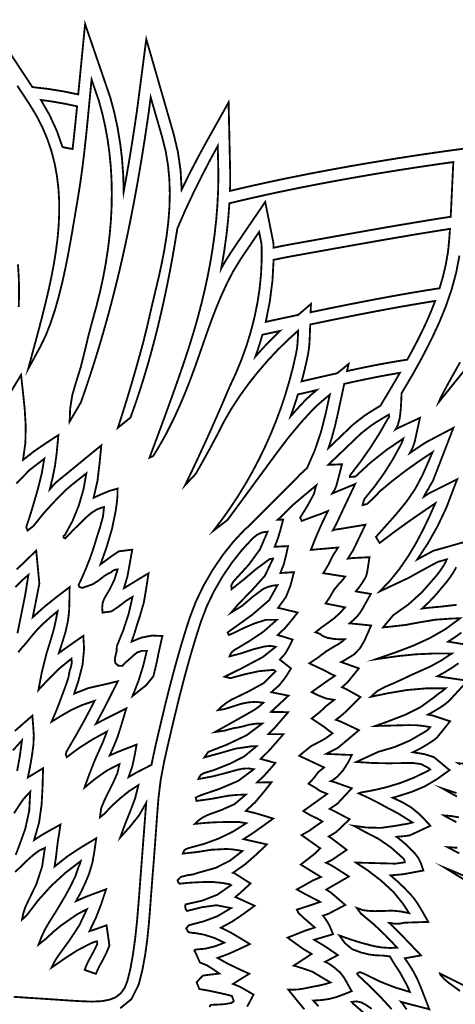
# Model space of a CAD drawing. Extents: x 17 to 31.1, y 10.7 to 23.7.
# Tile 5 of 6: x 23 to 26.3, y 16.2 to 23.7. Entities that reach past the tile are written whole.
import ezdxf

# ---------------------------------------------------------------- set-up
doc = ezdxf.new("R2010")
doc.units = 0
doc.header["$LTSCALE"] = 0.1
doc.layers.add('FOREGROUND', color=7, linetype='CONTINUOUS')

msp = doc.modelspace()

# ---------------------------------------------------------------- linework, layer by layer
at = {"layer": 'FOREGROUND', "linetype": 'CONTINUOUS', "const_width": 0.014051}
for points in [[(22.920855, 23.474492), (23.138563, 23.144861), (23.254781, 23.131511), (23.370445, 23.113069), (23.485553, 23.089534), (23.537676, 23.622741), (23.728115, 23.067309), (23.728675, 23.065399), (23.759021, 22.952001), (23.783991, 22.836436), (23.803585, 22.718705), (23.817803, 22.598806), (23.826645, 22.47674), (23.830111, 22.352507), (23.852076, 22.473494), (23.873218, 22.596105), (23.893536, 22.720342), (23.91303, 22.846202), (23.931702, 22.973687), (24.001381, 23.507904), (24.209108, 22.787983), (24.24097, 22.654099), (24.261059, 22.514098), (24.269373, 22.367979), (24.329603, 22.490565), (24.394489, 22.615376), (24.464034, 22.742416), (24.625093, 23.029586), (24.637587, 22.474961), (24.637587, 22.473948), (24.637368, 22.435601), (24.636711, 22.397071), (24.635618, 22.358359), (24.731112, 22.380889), (24.828577, 22.403081), (24.928013, 22.424934), (25.029419, 22.44645), (25.132795, 22.467626), (25.238142, 22.488465), (25.345459, 22.508965), (25.454747, 22.529127), (25.566005, 22.54895), (25.679234, 22.568435), (25.794433, 22.587582), (25.911603, 22.60639), (26.030743, 22.62486), (26.176756, 22.646544), (26.316234, 22.666128), (26.449056, 22.683619)], [(23.023735, 23.155414), (23.114421, 23.018104), (23.168458, 22.929407), (23.214276, 22.83985), (23.25231, 22.749455), (23.282998, 22.658239), (23.306777, 22.566223), (23.324085, 22.473427), (23.335358, 22.379869), (23.341033, 22.28557), (23.341547, 22.190549), (23.337338, 22.094826), (23.328842, 21.99842), (23.316496, 21.90135), (23.300738, 21.803637), (23.282004, 21.7053), (23.260732, 21.606359), (23.237359, 21.506832), (23.212321, 21.40674), (23.186055, 21.306103), (23.159, 21.204939), (23.159, 21.204939), (23.106407, 21.009594), (23.196565, 21.174886), (23.237909, 21.259707), (23.275164, 21.353431), (23.308656, 21.454178), (23.338711, 21.560072), (23.365656, 21.669233), (23.389814, 21.779783), (23.411514, 21.889844), (23.431081, 21.997538), (23.44884, 22.100987), (23.465117, 22.198313), (23.480239, 22.287636), (23.499488, 22.407227), (23.516238, 22.526924), (23.530895, 22.64591), (23.543862, 22.763368), (23.555545, 22.878482), (23.566348, 22.990433), (23.576677, 23.098404), (23.586935, 23.201578), (23.642333, 23.040005), (23.668307, 22.944027), (23.690213, 22.846676), (23.708093, 22.748012), (23.721987, 22.648095), (23.731935, 22.546985), (23.737978, 22.444742), (23.740157, 22.341425), (23.738513, 22.237095), (23.733085, 22.131812), (23.723914, 22.025635), (23.711041, 21.918625), (23.694507, 21.810841), (23.674352, 21.702344), (23.650617, 21.593194), (23.623341, 21.48345), (23.592567, 21.373172), (23.561852, 21.257112), (23.534298, 21.140352), (23.505056, 21.024166), (23.46928, 20.909826), (23.440827, 20.812241), (23.424621, 20.712234), (23.420626, 20.610597), (23.505957, 20.756525), (23.540306, 20.855291), (23.573368, 20.954017), (23.605179, 21.052731), (23.635777, 21.151459), (23.665197, 21.250229), (23.693477, 21.349067), (23.720653, 21.447999), (23.746763, 21.547053), (23.771843, 21.646255), (23.795929, 21.745632), (23.819059, 21.845211), (23.84127, 21.945018), (23.862597, 22.04508), (23.883078, 22.145423), (23.90275, 22.246076), (23.921649, 22.347063), (23.939812, 22.448413), (23.957277, 22.550151), (23.974079, 22.652304), (23.990255, 22.7549), (24.005842, 22.857965), (24.020878, 22.961525), (24.034727, 23.067702), (24.122638, 22.763032), (24.148537, 22.657814), (24.166205, 22.551927), (24.176336, 22.445533), (24.179624, 22.338797), (24.176765, 22.231882), (24.168452, 22.124951), (24.155382, 22.018168), (24.138248, 21.911697), (24.117746, 21.805702), (24.094569, 21.700345), (24.069414, 21.595791), (24.039006, 21.466846), (24.009527, 21.337679), (23.977584, 21.209115), (23.948073, 21.100845), (23.917638, 20.992848), (23.886255, 20.885137), (23.853901, 20.777725), (23.820552, 20.670628), (23.786184, 20.56386), (23.881514, 20.64097), (23.915942, 20.737176), (23.948822, 20.834789), (23.980183, 20.933634), (24.010055, 21.033535), (24.038466, 21.134317), (24.065445, 21.235805), (24.091022, 21.337824), (24.115226, 21.440198), (24.138085, 21.542752), (24.159629, 21.645311), (24.179887, 21.747701), (24.198887, 21.849744), (24.21666, 21.951267), (24.233233, 22.052094), (24.235312, 22.066319), (24.239269, 22.078742), (24.252128, 22.109634), (24.301716, 22.222508), (24.359344, 22.344992), (24.421217, 22.469914), (24.483544, 22.590104), (24.542531, 22.698391), (24.546261, 22.567511), (24.547559, 22.460151), (24.545418, 22.353031), (24.539969, 22.24618), (24.531345, 22.139629), (24.519677, 22.033406), (24.505099, 21.927542), (24.487742, 21.822066), (24.467739, 21.717008), (24.445221, 21.612397), (24.420322, 21.508264), (24.393173, 21.404637), (24.363907, 21.301547), (24.332656, 21.199024), (24.299552, 21.097096), (24.26322, 20.990202), (24.22519, 20.881351), (24.18593, 20.771397), (24.145909, 20.661194), (24.105595, 20.551598), (24.065455, 20.44346), (24.025957, 20.337637), (24.054253, 20.349553), (24.087502, 20.404655), (24.124839, 20.468916), (24.155958, 20.525415), (24.209259, 20.631945), (24.256493, 20.735103), (24.298649, 20.835241), (24.33672, 20.932709), (24.371697, 21.027858), (24.404573, 21.12104), (24.436338, 21.212605), (24.467984, 21.302906), (24.500502, 21.392292), (24.534886, 21.481115), (24.572125, 21.569726), (24.613211, 21.658477), (24.659137, 21.747718), (24.659137, 21.747718), (24.718645, 21.844721), (24.791988, 21.95309), (24.856447, 22.047478), (24.874913, 21.95515), (24.876232, 21.842749), (24.871248, 21.730575), (24.860179, 21.618861), (24.843242, 21.507843), (24.820652, 21.397755), (24.792626, 21.288833), (24.759382, 21.181311), (24.721134, 21.075424), (24.678101, 20.971406), (24.630499, 20.869492), (24.584983, 20.76255), (24.538679, 20.655955), (24.491583, 20.549718), (24.443693, 20.443852), (24.395005, 20.338368), (24.345517, 20.233278), (24.295226, 20.128594), (24.376635, 20.21537), (24.434216, 20.317392), (24.490446, 20.41972), (24.545437, 20.522543), (24.593034, 20.616301), (24.647864, 20.710344), (24.708949, 20.803755), (24.775307, 20.895619), (24.845959, 20.985017), (24.919924, 21.071033), (24.996222, 21.15275), (25.073873, 21.229252), (25.151896, 21.299621), (25.149771, 21.24114), (25.147522, 21.202976), (25.143308, 21.164998), (25.136764, 21.127342), (25.113113, 21.022862), (25.086079, 20.9194), (25.055699, 20.817028), (25.022009, 20.715824), (24.985047, 20.61586), (24.944848, 20.517213), (24.90145, 20.419957), (24.854888, 20.324167), (24.8052, 20.229919), (24.752422, 20.137286), (24.696591, 20.046345), (24.637742, 19.957169), (24.575913, 19.869835), (24.511141, 19.784416), (24.511141, 19.784416), (24.616035, 19.864746), (24.692346, 19.968019), (24.768542, 20.071402), (24.844633, 20.174863), (24.920628, 20.278369), (24.996532, 20.381887), (25.082427, 20.494313), (25.173014, 20.60294), (25.268611, 20.707226), (25.304935, 20.740837), (25.354167, 20.783324), (25.391949, 20.814898), (25.361169, 20.672487), (25.325071, 20.530983), (25.278254, 20.392925), (25.220229, 20.259087), (25.192481, 20.234079), (25.167411, 20.210394), (25.150679, 20.192864), (24.767207, 19.809393), (24.760601, 19.804104), (24.754087, 19.79884), (24.74765, 19.793012), (24.660833, 19.700018), (24.579226, 19.597177), (24.502833, 19.484488), (24.434008, 19.365455), (24.376865, 19.246392), (24.331403, 19.127296), (24.300308, 19.031027), (24.269236, 18.92924), (24.238185, 18.821936), (24.207157, 18.709114), (24.176151, 18.590775), (24.145166, 18.466918), (24.114204, 18.337544), (24.095187, 18.257439), (24.074507, 18.168711), (24.056394, 18.086357), (24.040849, 18.010376), (23.982151, 17.980184), (23.923806, 17.94979), (23.86711, 17.917594), (23.895147, 17.996928), (23.91274, 18.078928), (23.928111, 18.163595), (23.859888, 18.137224), (23.791666, 18.110631), (23.724111, 18.081594), (23.754814, 18.150557), (23.77974, 18.211298), (23.803111, 18.281595), (23.818851, 18.333595), (23.83437, 18.385595), (23.850111, 18.437594), (23.772888, 18.399039), (23.695666, 18.360483), (23.61911, 18.320594), (23.676407, 18.427446), (23.731481, 18.535409), (23.78611, 18.643595), (23.673858, 18.616766), (23.562056, 18.591703), (23.455137, 18.549541), (23.486231, 18.643273), (23.518653, 18.769286), (23.530111, 18.889806), (23.52411, 18.987595), (23.462592, 18.944558), (23.400629, 18.901298), (23.33911, 18.857595), (23.364518, 18.936706), (23.389037, 19.015817), (23.407111, 19.097594), (23.412629, 19.139336), (23.416591, 19.179521), (23.41811, 19.222595), (23.419073, 19.267558), (23.419814, 19.312298), (23.42011, 19.356594), (23.324666, 19.283928), (23.230555, 19.209261), (23.14111, 19.128594), (23.191111, 19.383595), (23.167111, 19.633594), (23.118036, 19.58541), (23.068518, 19.537446), (23.01811, 19.490594)], [(26.374581, 21.868655), (26.349826, 21.739059), (26.314977, 21.610716), (26.27158, 21.484393), (26.221179, 21.360857), (26.165322, 21.240877), (26.091075, 21.095529), (26.019254, 20.966372), (25.936119, 20.826025), (25.932952, 20.756358), (25.929478, 20.69929), (25.921219, 20.631716), (25.905499, 20.578944), (25.900496, 20.569898), (25.895462, 20.56087), (25.890396, 20.55186), (25.893885, 20.554074), (25.897379, 20.556283), (25.900879, 20.558487), (26.075452, 20.639192), (26.035413, 20.457952), (26.027464, 20.432972), (26.018178, 20.409889), (26.007556, 20.388703), (26.004785, 20.383305), (26.002, 20.377918), (25.999202, 20.372542), (26.039774, 20.400346), (26.080892, 20.427728), (26.122556, 20.454689), (26.328785, 20.563192), (26.173906, 20.162401), (26.15079, 20.124247), (26.142598, 20.107873), (26.126912, 20.08198), (26.118958, 20.068394), (26.111689, 20.05502), (26.105103, 20.041858), (26.117488, 20.050062), (26.129854, 20.05821), (26.142199, 20.066304), (26.357285, 20.173692), (26.273972, 19.955054), (26.209291, 19.819237), (26.136167, 19.689555), (26.054601, 19.566008), (26.091327, 19.585994), (26.129589, 19.606633), (26.169388, 19.627925), (26.179325, 19.633221), (26.202172, 19.63883), (26.423785, 19.701858)], [(23.034786, 21.478816), (23.037515, 21.586498), (23.035641, 21.694065), (23.028965, 21.801228)], [(26.607244, 21.241349), (26.218095, 20.757996), (26.232051, 20.791867), (26.293813, 20.907706), (26.379646, 21.060312)], [(23.017074, 20.141696), (23.115777, 20.242881), (23.228259, 20.329622), (23.208481, 20.21414), (23.177369, 20.091103), (23.144258, 19.977622), (23.127629, 19.921919), (23.109888, 19.866659), (23.091259, 19.811622), (23.102258, 19.785622), (23.144258, 19.817918), (23.182258, 19.863992), (23.216259, 19.907622), (23.256073, 19.951992), (23.29611, 19.995252), (23.337259, 20.037622), (23.369851, 20.070437), (23.397333, 20.097474), (23.437259, 20.131622), (23.474, 20.160622), (23.510518, 20.189622), (23.547259, 20.218622), (23.525446, 20.097403), (23.490509, 19.976372), (23.443196, 19.859466), (23.384258, 19.750622), (23.373703, 19.743918), (23.375148, 19.731659), (23.387258, 19.725621), (23.441222, 19.782474), (23.497629, 19.83777), (23.554259, 19.892622), (23.589073, 19.921622), (23.63011, 19.946622), (23.672258, 19.961622), (23.675259, 19.962363), (23.678259, 19.962881), (23.681259, 19.963622), (23.673296, 19.891326), (23.650221, 19.807252), (23.628259, 19.739622), (23.61037, 19.680956), (23.591815, 19.622955), (23.571259, 19.565621), (23.545296, 19.500252), (23.517555, 19.435992), (23.488258, 19.372622), (23.494592, 19.357659), (23.517592, 19.350918), (23.539258, 19.358622), (23.595703, 19.378548), (23.637481, 19.405363), (23.683258, 19.440622), (23.699592, 19.451215), (23.716592, 19.460696), (23.734259, 19.468622), (23.748333, 19.481214), (23.765517, 19.488696), (23.784258, 19.490621), (23.760147, 19.413955), (23.726037, 19.343289), (23.685259, 19.274621), (23.67137, 19.239622), (23.666814, 19.200622), (23.670258, 19.163622), (23.736962, 19.172844), (23.789888, 19.208066), (23.845259, 19.250622), (23.862296, 19.261585), (23.879555, 19.272326), (23.897259, 19.282623), (23.868184, 19.155696), (23.827332, 19.030548), (23.778258, 18.909622), (23.776777, 18.8744), (23.76974, 18.843177), (23.762259, 18.810622), (23.767259, 18.780733), (23.788925, 18.761511), (23.819259, 18.759622), (23.844999, 18.786956), (23.874518, 18.811622), (23.902258, 18.837622), (23.931629, 18.8614), (23.967222, 18.873844), (24.005259, 18.873622), (23.977258, 18.7574), (23.941258, 18.643178), (23.897259, 18.531622), (24.000592, 18.613733), (24.055258, 18.681177), (24.083258, 18.798622), (24.094522, 18.858113), (24.110011, 18.926597), (24.123275, 18.986089), (24.045307, 18.989746), (23.965559, 18.974632), (23.890259, 18.943623), (23.912629, 19.009363), (23.932555, 19.075548), (23.954259, 19.140622), (23.983764, 19.244435), (24.002179, 19.354183), (24.018351, 19.46133), (23.956105, 19.424553), (23.893838, 19.386064), (23.832259, 19.348622), (23.858946, 19.439358), (23.878224, 19.546248), (23.894912, 19.640316), (23.79341, 19.627803), (23.733762, 19.587802), (23.654259, 19.528622), (23.70074, 19.659363), (23.741444, 19.797215), (23.769259, 19.932622), (23.777033, 19.986627), (23.783376, 20.049208), (23.783818, 20.103213), (23.724302, 20.086504), (23.659774, 20.059664), (23.602258, 20.033622), (23.631771, 20.16336), (23.647532, 20.297255), (23.660377, 20.430327), (23.546606, 20.337626), (23.433031, 20.244323), (23.31926, 20.151623), (23.302333, 20.135178), (23.286518, 20.116067), (23.270258, 20.097622), (23.291963, 20.188178), (23.309888, 20.278733), (23.322258, 20.370622), (23.326518, 20.416622), (23.330999, 20.462622), (23.335258, 20.508622), (23.243777, 20.448992), (23.153406, 20.387585), (23.067258, 20.320621), (23.085091, 20.449326), (23.087755, 20.577694), (23.080003, 20.70611), (23.066587, 20.834958), (23.052259, 20.964621), (22.970185, 20.828511)], [(25.860849, 16.159371), (25.781855, 16.245268), (25.699916, 16.328207), (25.615256, 16.407926), (25.609029, 16.414005), (25.603407, 16.420871), (25.598765, 16.428297), (25.609139, 16.436642), (25.622306, 16.43881), (25.635333, 16.434399), (25.656949, 16.425341), (25.767005, 16.370796), (25.881198, 16.325406), (25.999116, 16.28955), (25.98634, 16.320144), (25.971794, 16.350144), (25.955516, 16.379399), (25.941531, 16.404824), (25.92787, 16.430434), (25.912532, 16.455034), (25.889683, 16.488569), (25.867837, 16.523547), (25.847929, 16.558761), (25.796173, 16.565159), (25.741898, 16.567012), (25.690068, 16.573448), (25.628691, 16.588361), (25.560754, 16.614312), (25.505701, 16.660348), (25.465174, 16.717195), (25.551593, 16.686561), (25.630461, 16.66208), (25.727118, 16.636525), (25.782056, 16.627181), (25.847279, 16.622572), (25.902437, 16.625574), (25.810596, 16.720937), (25.729173, 16.79878), (25.627474, 16.883584), (25.596278, 16.926123), (25.643044, 16.909559), (25.683339, 16.903925), (25.733823, 16.902018), (25.800499, 16.903116), (25.862602, 16.905646), (25.925947, 16.899958), (25.993118, 16.886692), (25.945618, 16.959525), (25.8746, 17.04667), (25.783019, 17.131293), (25.683985, 17.207471), (25.590606, 17.269277), (25.66483, 17.267873), (25.7397, 17.265705), (25.814635, 17.263644), (25.889603, 17.261638), (25.959008, 17.27149), (25.958627, 17.284963), (25.953128, 17.29718), (25.943256, 17.306408), (25.8561, 17.384156), (25.759834, 17.450252), (25.655657, 17.503713), (25.599795, 17.535249), (25.572951, 17.548052), (25.670315, 17.535306), (25.77982, 17.532669), (25.880695, 17.546579), (25.980564, 17.564069), (26.019178, 17.573546), (25.908834, 17.642703), (25.824657, 17.68667), (25.752952, 17.726055), (25.67577, 17.764417), (25.610211, 17.79421), (25.628002, 17.800731), (25.692087, 17.811885), (25.755804, 17.825183), (25.819342, 17.840513), (25.923559, 17.87175), (26.024918, 17.911066), (26.12301, 17.958141), (26.133146, 17.963555), (26.143058, 17.969233), (26.152521, 17.975439), (26.13718, 17.988192), (26.083458, 18.015863), (26.022923, 18.024609), (25.961053, 18.023966), (25.83804, 18.021837), (25.715311, 18.024406), (25.592791, 18.031974), (25.760606, 18.109075), (25.883469, 18.144976), (26.000868, 18.195338), (26.111447, 18.259827), (26.127191, 18.269596), (26.141066, 18.28178), (26.15288, 18.295852), (26.099405, 18.305204), (26.045348, 18.310423), (25.991047, 18.311433), (25.735776, 18.304465), (25.820328, 18.334467), (25.96468, 18.389798), (26.078394, 18.446629), (26.181593, 18.521238), (26.200928, 18.537183), (26.221051, 18.552523), (26.242185, 18.566993), (26.269522, 18.590223), (26.122543, 18.589605), (25.976302, 18.57688), (25.831363, 18.552344), (25.703522, 18.525994), (25.752359, 18.569708), (25.810539, 18.600712), (25.872624, 18.627112), (25.948455, 18.661582), (26.011466, 18.691762), (26.075358, 18.719965), (26.158836, 18.757877), (26.23911, 18.802346), (26.31565, 18.852921), (26.189659, 18.854185), (26.040831, 18.847367), (25.904881, 18.833602), (25.739421, 18.809882), (25.893972, 18.863605), (26.023277, 18.912431), (26.149265, 18.969989), (26.268962, 19.03844), (26.379391, 19.119941), (26.325618, 19.119192), (26.190408, 19.109549), (26.074371, 19.090343), (25.964108, 19.06991), (25.846215, 19.056587), (25.795781, 19.051803), (25.873434, 19.144361), (25.986247, 19.22411), (26.089002, 19.316628), (26.180547, 19.420908), (26.204765, 19.448824), (26.227299, 19.478402), (26.24792, 19.509267), (26.259404, 19.527833), (26.269725, 19.54723), (26.278959, 19.56716), (26.225264, 19.551826), (26.211716, 19.5485), (26.136855, 19.508314), (26.062294, 19.467562), (25.988217, 19.426131), (25.771233, 19.324555), (25.849956, 19.40738), (25.920583, 19.495246), (25.984233, 19.587604), (26.042026, 19.683905), (26.095081, 19.7836), (26.144517, 19.88614), (26.191452, 19.990977), (26.083984, 19.919116), (25.977855, 19.845092), (25.873018, 19.769095), (25.769426, 19.691317), (25.741708, 19.736944), (25.794537, 19.795903), (25.847028, 19.854939), (25.899295, 19.91424), (25.973367, 20.004633), (26.039315, 20.10087), (26.093907, 20.204046), (26.119689, 20.262113), (26.145283, 20.320292), (26.170955, 20.37881), (26.067763, 20.310512), (25.966983, 20.238699), (25.868821, 20.163354), (25.773482, 20.08446), (25.741674, 20.050292), (25.708256, 20.017484), (25.673415, 19.985922), (25.640899, 19.977942), (25.644461, 19.994856), (25.649449, 20.011163), (25.656165, 20.026936), (25.733356, 20.121654), (25.804476, 20.220808), (25.86946, 20.324112), (25.928244, 20.43128), (25.936472, 20.44761), (25.943237, 20.464699), (25.948763, 20.482282), (25.8208, 20.395305), (25.699829, 20.299351), (25.586338, 20.19438), (25.54403, 20.191178), (25.545945, 20.203857), (25.62461, 20.306242), (25.698737, 20.412026), (25.768153, 20.521096), (25.832681, 20.633345), (25.839547, 20.641999), (25.841949, 20.65259), (25.839578, 20.663766), (25.793961, 20.636981), (25.749054, 20.609254), (25.704894, 20.580433), (25.62834, 20.520704), (25.545563, 20.441274), (25.462868, 20.362089), (25.38012, 20.283034), (25.484845, 20.287367), (25.450228, 20.157125), (25.441766, 20.124291), (25.428611, 20.093945), (25.410762, 20.066087), (25.584006, 20.13761), (25.438495, 19.829577), (25.415012, 19.78695), (25.432378, 19.791856), (25.450151, 19.795246), (25.468331, 19.79712), (25.662016, 19.829535), (25.568596, 19.6357), (25.528692, 19.572852), (25.546447, 19.574971), (25.564353, 19.57662), (25.582412, 19.577801), (25.693036, 19.583572), (25.676034, 19.47411), (25.671428, 19.453206), (25.664367, 19.434006), (25.654851, 19.416509), (25.63461, 19.384426), (25.612819, 19.353701), (25.589479, 19.324333), (25.702657, 19.305113), (25.641052, 19.194009), (25.621746, 19.163308), (25.599431, 19.135415), (25.574108, 19.110329), (25.541907, 19.081975), (25.555432, 19.080927), (25.568881, 19.079754), (25.582255, 19.078456), (25.705267, 19.065902), (25.655508, 18.952704), (25.620635, 18.892888), (25.573987, 18.845324), (25.515567, 18.810013), (25.498757, 18.799417), (25.477909, 18.789012), (25.611876, 18.74115), (25.525954, 18.634562), (25.48377, 18.598097), (25.496244, 18.593324), (25.508562, 18.587771), (25.520723, 18.581438), (25.624747, 18.523566), (25.540713, 18.439255), (25.507822, 18.407923), (25.473693, 18.378685), (25.438326, 18.351541), (25.454348, 18.346002), (25.47019, 18.339741), (25.485852, 18.332759), (25.612933, 18.27284), (25.454363, 18.139591), (25.445631, 18.135036), (25.418471, 18.120928), (25.391416, 18.106996), (25.364466, 18.09324), (25.559227, 18.084614), (25.531212, 18.028986), (25.493387, 17.969597), (25.450684, 17.921767), (25.415449, 17.894715), (25.410257, 17.891979), (25.405065, 17.889275), (25.399874, 17.886601), (25.409119, 17.88423), (25.418382, 17.881704), (25.427662, 17.879021), (25.558487, 17.832605), (25.450539, 17.716592), (25.391091, 17.676405), (25.405441, 17.669917), (25.41966, 17.662945), (25.433748, 17.655489), (25.542122, 17.598039), (25.443555, 17.503943), (25.429202, 17.494025), (25.415038, 17.485397), (25.401064, 17.478059), (25.395409, 17.474426), (25.389725, 17.470876), (25.384012, 17.467409), (25.397479, 17.459001), (25.410666, 17.449853), (25.423575, 17.439967), (25.520302, 17.3662), (25.409547, 17.290372), (25.394459, 17.282587), (25.379267, 17.275259), (25.363971, 17.268387), (25.380761, 17.260416), (25.397406, 17.251985), (25.413907, 17.243096), (25.536667, 17.164364), (25.365135, 17.065135), (25.378019, 17.057086), (25.390787, 17.048672), (25.403441, 17.039894), (25.509392, 16.948891), (25.382813, 16.882261), (25.368809, 16.877123), (25.354772, 16.872177), (25.340701, 16.867423), (25.356848, 16.84547), (25.376895, 16.814976), (25.39067, 16.789997), (25.416632, 16.727201), (25.274711, 16.685117), (25.274233, 16.684943), (25.273755, 16.684769), (25.273277, 16.684596), (25.299628, 16.668959), (25.336751, 16.646713), (25.367982, 16.626928), (25.453061, 16.56879), (25.356638, 16.517743), (25.378183, 16.507866), (25.402097, 16.492201), (25.421866, 16.478039), (25.468358, 16.438801), (25.49815, 16.401139), (25.521125, 16.361764), (25.557993, 16.295118), (25.497019, 16.271012), (25.443089, 16.251439), (25.387825, 16.236461), (25.331114, 16.228473), (25.266679, 16.22433), (25.305931, 16.181115)], [(25.199055, 16.157992), (25.139177, 16.230824), (25.077859, 16.306605), (25.14996, 16.307828), (25.195958, 16.315433), (25.263393, 16.329323), (25.308801, 16.337841), (25.353319, 16.348138), (25.397393, 16.361323), (25.323611, 16.404987), (25.25973, 16.443126), (25.177948, 16.471457), (25.158461, 16.476925), (25.138558, 16.483651), (25.119072, 16.48912), (25.254486, 16.577433), (25.192945, 16.613932), (25.131512, 16.657906), (25.071971, 16.701072), (25.142951, 16.728693), (25.205723, 16.753989), (25.278036, 16.77761), (25.238018, 16.812943), (25.194079, 16.850656), (25.155393, 16.887323), (25.150082, 16.895986), (25.147933, 16.903694), (25.142622, 16.913024), (25.200859, 16.932066), (25.261012, 16.951525), (25.319249, 16.9719), (25.259012, 17.003211), (25.202192, 17.03279), (25.142622, 17.066101), (25.202163, 17.099412), (25.262929, 17.133657), (25.325136, 17.160302), (25.17206, 17.254503), (25.278036, 17.336929), (25.319249, 17.378142), (25.177948, 17.478231), (25.234804, 17.509625), (25.282204, 17.543928), (25.336393, 17.581323), (25.29506, 17.604693), (25.251727, 17.624952), (25.210393, 17.648323), (25.20369, 17.652323), (25.19743, 17.656323), (25.191393, 17.660323), (25.372237, 17.790272), (25.319825, 17.811448), (25.28068, 17.8383), (25.230936, 17.86681), (25.271019, 17.909753), (25.303936, 17.954172), (25.348687, 17.990449), (25.160285, 18.078762), (25.213527, 18.122238), (25.250119, 18.15193), (25.313361, 18.184739), (25.347755, 18.203307), (25.381723, 18.226267), (25.41345, 18.249502), (25.388332, 18.266737), (25.350922, 18.29703), (25.325136, 18.314265), (25.254486, 18.361366), (25.313418, 18.407333), (25.366293, 18.4567), (25.425225, 18.502667), (25.364515, 18.51282), (25.307196, 18.53539), (25.254486, 18.561543), (25.312945, 18.603153), (25.371987, 18.644905), (25.431113, 18.685182), (25.403801, 18.697171), (25.363557, 18.71896), (25.336912, 18.732282), (25.236823, 18.779383), (25.30186, 18.822404), (25.363023, 18.868968), (25.429394, 18.909323), (25.45669, 18.923952), (25.48243, 18.94236), (25.506393, 18.962323), (25.461282, 18.96136), (25.424171, 18.963952), (25.374393, 18.972323), (25.340938, 18.98558), (25.317379, 19.002295), (25.283924, 19.014885), (25.333446, 19.054583), (25.374369, 19.083164), (25.425225, 19.120862), (25.451039, 19.144231), (25.483837, 19.177251), (25.507651, 19.203287), (25.360462, 19.232725), (25.395111, 19.285065), (25.423078, 19.334649), (25.462393, 19.382322), (25.479208, 19.399434), (25.494245, 19.417211), (25.508393, 19.436323), (25.342799, 19.46234), (25.382468, 19.527823), (25.413661, 19.592481), (25.454663, 19.65663), (25.248598, 19.638967), (25.288179, 19.738399), (25.33121, 19.837248), (25.378125, 19.933346), (25.329536, 19.913434), (25.255452, 19.88685), (25.179394, 19.858322), (25.167355, 19.882856), (25.222391, 19.971592), (25.272149, 20.062872), (25.277172, 20.08144), (25.284121, 20.109734), (25.289811, 20.127636), (25.205629, 20.057702), (25.113576, 19.979922), (25.035393, 19.903323), (25.023542, 19.890656), (25.010579, 19.878656), (24.997393, 19.867323), (25.038393, 19.867323), (25.020023, 19.797952), (25.000097, 19.729026), (24.974393, 19.662323), (25.075393, 19.667323), (25.060801, 19.597989), (25.043319, 19.529322), (25.017393, 19.463322), (25.120393, 19.470323), (25.094838, 19.370508), (25.059949, 19.282471), (25.000393, 19.199322), (25.050097, 19.188248), (25.099356, 19.176063), (25.148394, 19.164323), (25.101023, 19.103767), (25.052097, 19.045878), (24.997393, 18.993323), (25.035134, 18.982508), (25.072653, 18.970804), (25.110393, 18.959323), (25.08369, 18.904137), (25.054097, 18.852508), (25.013393, 18.807322), (25.098393, 18.740322), (25.056208, 18.672989), (25.008912, 18.612989), (24.949394, 18.560323), (25.078393, 18.534322), (25.034615, 18.493323), (24.990838, 18.452323), (24.946393, 18.411322), (25.076393, 18.409323), (25.027726, 18.352249), (24.978393, 18.295397), (24.926393, 18.242323), (25.040393, 18.242323), (24.984912, 18.178286), (24.928541, 18.114693), (24.868393, 18.055322), (24.979393, 18.024323), (24.934912, 17.973286), (24.889541, 17.922693), (24.840393, 17.876323), (24.950393, 17.878323), (24.889838, 17.802063), (24.826616, 17.726915), (24.755393, 17.661323), (24.825097, 17.644952), (24.894356, 17.62436), (24.963393, 17.603323), (24.889505, 17.549767), (24.814949, 17.496878), (24.738393, 17.447323), (24.797393, 17.434063), (24.856393, 17.420582), (24.915394, 17.407323), (24.834542, 17.330471), (24.750579, 17.256508), (24.658393, 17.192323), (24.667393, 17.190323), (24.791393, 17.111323), (24.753578, 17.076841), (24.715541, 17.042137), (24.676393, 17.008323), (24.725356, 16.986767), (24.774097, 16.964545), (24.822394, 16.942323), (24.740505, 16.882619), (24.656616, 16.82536), (24.567393, 16.776323), (24.642393, 16.739063), (24.714727, 16.696249), (24.786393, 16.652323), (24.706208, 16.614434), (24.624912, 16.577878), (24.541394, 16.547323), (24.619394, 16.503323), (24.70006, 16.464656), (24.781393, 16.427323), (24.658393, 16.350322), (24.70906, 16.329989), (24.76506, 16.298323), (24.814393, 16.269323), (24.765393, 16.177323)], [(23.803802, 16.166138), (23.888459, 16.234607), (23.944802, 16.347888), (23.972283, 16.459046), (23.9931, 16.571882), (24.008668, 16.685874), (24.020406, 16.800495), (24.029729, 16.915221), (24.038056, 17.029527), (24.046802, 17.142888), (24.05697, 17.266384), (24.066226, 17.389736), (24.075098, 17.51304), (24.084114, 17.636392), (24.093802, 17.759888), (24.111099, 17.899794), (24.137678, 18.039888), (24.169318, 18.179232), (24.201803, 18.316889), (24.228773, 18.42932), (24.256671, 18.541891), (24.285689, 18.654375), (24.316018, 18.766544), (24.347852, 18.878171), (24.381383, 18.989028), (24.416802, 19.098888), (24.460363, 19.212569), (24.514951, 19.325999), (24.578927, 19.436763), (24.650654, 19.542444), (24.728492, 19.640624), (24.810802, 19.728888), (24.84332, 19.754666), (24.880283, 19.77111), (24.920802, 19.776888), (24.86321, 19.643407), (24.778062, 19.52637), (24.679803, 19.418888), (24.65995, 19.396666), (24.645654, 19.370444), (24.647802, 19.340888), (24.741062, 19.41511), (24.831876, 19.491999), (24.927803, 19.562888), (24.931802, 19.565629), (24.935802, 19.568148), (24.939802, 19.570888), (24.961802, 19.571888), (24.900136, 19.442332), (24.802469, 19.333444), (24.700802, 19.229888), (24.682062, 19.207888), (24.663543, 19.185888), (24.644802, 19.163888), (24.726025, 19.213407), (24.80858, 19.284036), (24.887803, 19.342888), (24.922246, 19.357962), (24.958691, 19.367481), (24.995802, 19.371888), (24.932099, 19.257073), (24.803506, 19.146703), (24.685802, 19.061888), (24.663284, 19.045629), (24.640321, 19.029814), (24.617802, 19.012888), (24.626802, 18.993888), (24.664284, 19.009259), (24.705988, 19.030185), (24.744802, 19.048888), (24.821691, 19.081777), (24.907247, 19.108666), (24.990802, 19.108888), (24.889765, 19.01974), (24.78384, 18.94837), (24.668802, 18.879888), (24.65258, 18.867444), (24.640358, 18.850999), (24.632802, 18.831888), (24.72021, 18.85511), (24.808061, 18.884333), (24.898802, 18.906888), (24.927432, 18.910333), (24.953839, 18.909777), (24.981802, 18.903888), (24.884395, 18.826629), (24.721876, 18.740481), (24.595802, 18.677888), (24.639803, 18.666888), (24.747025, 18.69611), (24.856247, 18.719999), (24.966802, 18.729888), (24.980802, 18.718888), (24.889395, 18.628295), (24.766876, 18.561481), (24.648802, 18.504888), (24.61121, 18.481925), (24.576728, 18.455185), (24.545803, 18.424888), (24.597728, 18.433295), (24.662543, 18.454147), (24.717803, 18.471888), (24.77458, 18.483555), (24.830691, 18.487222), (24.888803, 18.480888), (24.852617, 18.449147), (24.819321, 18.426295), (24.769803, 18.397888), (24.687506, 18.351184), (24.604765, 18.304925), (24.521802, 18.258888), (24.558765, 18.263888), (24.596172, 18.269555), (24.631803, 18.279888), (24.661062, 18.287555), (24.697209, 18.293222), (24.731802, 18.300889), (24.77995, 18.314148), (24.829654, 18.321629), (24.879802, 18.322888), (24.762432, 18.234703), (24.61084, 18.16274), (24.470802, 18.107889), (24.441802, 18.066888), (24.561358, 18.09911), (24.676247, 18.132666), (24.801802, 18.150888), (24.813802, 18.151592), (24.825802, 18.151851), (24.837802, 18.151888), (24.743913, 18.074185), (24.636691, 18.019592), (24.522802, 17.973889), (24.493543, 17.964185), (24.464061, 17.955592), (24.434802, 17.945888), (24.417617, 17.935851), (24.404654, 17.920925), (24.396802, 17.902888), (24.497099, 17.921259), (24.595173, 17.945851), (24.692802, 17.972888), (24.733358, 17.981258), (24.775247, 17.983184), (24.815802, 17.976888), (24.69858, 17.888962), (24.556025, 17.828147), (24.416802, 17.780888), (24.402839, 17.775073), (24.389098, 17.76837), (24.375802, 17.761888), (24.381802, 17.736888), (24.441765, 17.745036), (24.500839, 17.753407), (24.560802, 17.764889), (24.624913, 17.776518), (24.690358, 17.782592), (24.755803, 17.784889), (24.669802, 17.712296), (24.572469, 17.668814), (24.467803, 17.630889), (24.431951, 17.613259), (24.398988, 17.590518), (24.369802, 17.562888), (24.445284, 17.570073), (24.520321, 17.575036), (24.595802, 17.576889), (24.650284, 17.577888), (24.704988, 17.576888), (24.758802, 17.567888), (24.656787, 17.503497), (24.550177, 17.451763), (24.43888, 17.411091), (24.322802, 17.379888), (24.301617, 17.371888), (24.285988, 17.358555), (24.278803, 17.337888), (24.387654, 17.349851), (24.495617, 17.366925), (24.607802, 17.372888), (24.648765, 17.370296), (24.689506, 17.364814), (24.729803, 17.356888), (24.634988, 17.283888), (24.528617, 17.230222), (24.413802, 17.197888), (24.391839, 17.192074), (24.370765, 17.184703), (24.348803, 17.178888), (24.311395, 17.173555), (24.26221, 17.160888), (24.238803, 17.136888), (24.240765, 17.125888), (24.246506, 17.116221), (24.255802, 17.109888), (24.319506, 17.11637), (24.387432, 17.120407), (24.451803, 17.122888), (24.512728, 17.122036), (24.57321, 17.116073), (24.632802, 17.105888), (24.643802, 17.098889), (24.538358, 17.025259), (24.424247, 16.981185), (24.298803, 16.952888), (24.296098, 16.935259), (24.299839, 16.917851), (24.309802, 16.902888), (24.41995, 16.931036), (24.532987, 16.94674), (24.643802, 16.924889), (24.540173, 16.863185), (24.438765, 16.825258), (24.323802, 16.794888), (24.304136, 16.771592), (24.320469, 16.742518), (24.356802, 16.735889), (24.357099, 16.736629), (24.357839, 16.737148), (24.358802, 16.737889), (24.43858, 16.723777), (24.520358, 16.697666), (24.592802, 16.662888), (24.52321, 16.635629), (24.450728, 16.617481), (24.375802, 16.610888), (24.368728, 16.607666), (24.365876, 16.60111), (24.370802, 16.595888), (24.407802, 16.512888), (24.460136, 16.491777), (24.508469, 16.461333), (24.554802, 16.428888), (24.512802, 16.423851), (24.470802, 16.419259), (24.428802, 16.412889), (24.382802, 16.362888), (24.403802, 16.311888), (24.486247, 16.297074), (24.568025, 16.27937), (24.649803, 16.259888), (24.664802, 16.220889), (24.646802, 16.205888), (24.594765, 16.197147), (24.542506, 16.193962), (24.489803, 16.191888), (24.479802, 16.174888)], [(26.350406, 19.507545), (26.337794, 19.483996), (26.323696, 19.460706), (26.299588, 19.425102), (26.274767, 19.392412), (26.249233, 19.362637), (26.199467, 19.302772), (26.146927, 19.246678), (26.091615, 19.194355), (26.137118, 19.199877), (26.182522, 19.20448), (26.227826, 19.208166), (26.354125, 19.222521)], [(23.00911, 19.356595), (23.040777, 19.388928), (23.073777, 19.419928), (23.10811, 19.449594), (23.084369, 19.301187), (23.054851, 19.153668), (23.025111, 19.006595)], [(23.030814, 18.862853), (23.05211, 18.889594), (23.09374, 18.936706), (23.133147, 18.985817), (23.17411, 19.033594), (23.223407, 19.082557), (23.275147, 19.129298), (23.32911, 19.173595), (23.316332, 19.10752), (23.302888, 19.045002), (23.28411, 18.979595), (23.243518, 18.847595), (23.210036, 18.713594), (23.18411, 18.577594), (23.263592, 18.66215), (23.343295, 18.740705), (23.43411, 18.814594), (23.436962, 18.785261), (23.430925, 18.753261), (23.421111, 18.724594), (23.410592, 18.668483), (23.386295, 18.597706), (23.365111, 18.541594), (23.339851, 18.472669), (23.31237, 18.404187), (23.28311, 18.336594), (23.357095, 18.382293), (23.437058, 18.427895), (23.51603, 18.463334), (23.61011, 18.495594), (23.544221, 18.369298), (23.474999, 18.244557), (23.40311, 18.121594), (23.394296, 18.104076), (23.391259, 18.08678), (23.399111, 18.068594), (23.494814, 18.139779), (23.59874, 18.205409), (23.70311, 18.262594), (23.675184, 18.187446), (23.641703, 18.113409), (23.60911, 18.039595), (23.582518, 17.972557), (23.557036, 17.905298), (23.533111, 17.837594), (23.615814, 17.90552), (23.70274, 17.967002), (23.79811, 18.015595), (23.782147, 17.946446), (23.748407, 17.871076), (23.71511, 17.804594), (23.684258, 17.741928), (23.659629, 17.681928), (23.650111, 17.612594), (23.681629, 17.637298), (23.716258, 17.673557), (23.74511, 17.703595), (23.807073, 17.759483), (23.872147, 17.812039), (23.942111, 17.856594), (23.917073, 17.75689), (23.880481, 17.660298), (23.84211, 17.564594), (23.82911, 17.529335), (23.81611, 17.493854), (23.80311, 17.458594), (23.877509, 17.54144), (23.946523, 17.627524), (24.000663, 17.722105), (23.94481, 16.989129), (23.944795, 16.988933), (23.931673, 16.829806), (23.916463, 16.688623), (23.899164, 16.565385), (23.879777, 16.460091), (23.858301, 16.372742), (23.837295, 16.320071), (23.807919, 16.279136), (23.770172, 16.249939), (23.724345, 16.231405), (23.666779, 16.22026), (23.597473, 16.216503), (23.571694, 16.216871), (23.503601, 16.219655), (23.415782, 16.224745), (23.308239, 16.232142), (23.307936, 16.232164), (23.061394, 16.248452), (22.996918, 16.252567)], [(26.38925, 19.012428), (26.339576, 18.976577), (26.288529, 18.943706), (26.509285, 18.907025)], [(26.368135, 18.779809), (26.315774, 18.744131), (26.2621, 18.711332), (26.207115, 18.681411), (26.436452, 18.647358), (26.295883, 18.494518), (26.274717, 18.477231), (26.25285, 18.460853), (26.230235, 18.445515), (26.199182, 18.426231), (26.167662, 18.407973), (26.135673, 18.39074), (26.14772, 18.38863), (26.159752, 18.386332), (26.171771, 18.383848), (26.303452, 18.340192), (26.225835, 18.243149), (26.205747, 18.219098), (26.182968, 18.198836), (26.157499, 18.182362), (26.113354, 18.154501), (26.068181, 18.128809), (26.021981, 18.105284), (26.107887, 18.091718), (26.181068, 18.068746), (26.29971, 17.970115), (26.204905, 17.902255), (26.112161, 17.847145), (26.012702, 17.805402), (25.909638, 17.772692), (25.868506, 17.760951), (25.89538, 17.748786), (25.92207, 17.736287), (25.948577, 17.723453), (26.008935, 17.687162), (26.063518, 17.642725), (26.113452, 17.592858), (26.154618, 17.548525), (25.997865, 17.475644), (25.993635, 17.475023), (25.962024, 17.470841), (25.93036, 17.467567), (25.898642, 17.465201), (25.933873, 17.437164), (25.967975, 17.407437), (26.000947, 17.376021), (26.033063, 17.342979), (26.061608, 17.307081), (26.081785, 17.266692), (26.100785, 17.209692), (25.950766, 17.181629), (25.852469, 17.172682), (25.90462, 17.127418), (25.955183, 17.079416), (26.00416, 17.028677), (26.031639, 16.995982), (26.056294, 16.961128), (26.078619, 16.924692), (26.138785, 16.820192), (25.953362, 16.814235), (25.936134, 16.809689), (25.918563, 16.806962), (25.900648, 16.806053), (25.885264, 16.806709), (25.870061, 16.808676), (25.855038, 16.811954), (25.850967, 16.812001), (25.84686, 16.812101), (25.842715, 16.812254), (25.884648, 16.771759), (25.926246, 16.730257), (25.96751, 16.687748), (26.083312, 16.566548), (25.960597, 16.544561), (25.968711, 16.532144), (25.977142, 16.519683), (25.985888, 16.507177), (26.023543, 16.448274), (26.055739, 16.386268), (26.083102, 16.3219), (26.146016, 16.158568), (25.976568, 16.202421), (25.961685, 16.20635), (25.94685, 16.210423), (25.932062, 16.214638), (25.944035, 16.200887), (25.974312, 16.156594)], [(23.008375, 17.198638), (23.065263, 17.253787), (23.108152, 17.294713), (23.146115, 17.328342), (23.188522, 17.360416), (23.233152, 17.380712), (23.211967, 17.238824), (23.167671, 17.104935), (23.105152, 16.975713), (23.084597, 16.93149), (23.069374, 16.885268), (23.060152, 16.837712), (23.102375, 16.879713), (23.144597, 16.934379), (23.180152, 16.981713), (23.279041, 17.091231), (23.387263, 17.191194), (23.504152, 17.280713), (23.50019, 17.265009), (23.494449, 17.24975), (23.487152, 17.234712), (23.465449, 17.169527), (23.422189, 17.080565), (23.387153, 17.016713), (23.347041, 16.949046), (23.306263, 16.882046), (23.264152, 16.815713), (23.233449, 16.762416), (23.20719, 16.706676), (23.185153, 16.648713), (23.242745, 16.693787), (23.29656, 16.744639), (23.354153, 16.791713), (23.417893, 16.836528), (23.481412, 16.880231), (23.551152, 16.915713), (23.494004, 16.793861), (23.419301, 16.680898), (23.340153, 16.571713), (23.319153, 16.54075), (23.300152, 16.508009), (23.283152, 16.473712), (23.379819, 16.540787), (23.479153, 16.604972), (23.583153, 16.658713), (23.597449, 16.664157), (23.612189, 16.668935), (23.627152, 16.673713), (23.630152, 16.652713), (23.613819, 16.618824), (23.596819, 16.586268), (23.579152, 16.553713), (23.562152, 16.522342), (23.547152, 16.490083), (23.534153, 16.456713), (23.619153, 16.426712), (23.643411, 16.480305), (23.671893, 16.531453), (23.698152, 16.583712), (23.706152, 16.602713), (23.714152, 16.621712), (23.722152, 16.640712), (23.700152, 16.794713), (23.657116, 16.779268), (23.613856, 16.763824), (23.570152, 16.749713), (23.620634, 16.853046), (23.659338, 16.954379), (23.697152, 17.067712), (23.620486, 17.03949), (23.543819, 17.010602), (23.469152, 16.977713), (23.504967, 17.043194), (23.537004, 17.110898), (23.566152, 17.179713), (23.593115, 17.268972), (23.609189, 17.36112), (23.622152, 17.453712), (23.510004, 17.386898), (23.406967, 17.319194), (23.306153, 17.239713), (23.316449, 17.305009), (23.323856, 17.37075), (23.332152, 17.436713), (23.338856, 17.476972), (23.345115, 17.517453), (23.351153, 17.557713), (23.283523, 17.520491), (23.216115, 17.482602), (23.151152, 17.440712), (23.189199, 17.573806), (23.208028, 17.708962), (23.215418, 17.845994), (23.219152, 17.984713), (23.104152, 17.914713), (23.120819, 17.996787), (23.134819, 18.079305), (23.146152, 18.162712), (23.148967, 18.235305), (23.144004, 18.309453), (23.138153, 18.382712), (23.005152, 18.266713)], [(22.990893, 18.119972), (23.059152, 18.195713), (23.043504, 18.079157), (23.022634, 17.963602)], [(26.382006, 18.01207), (26.365244, 18.022714), (26.538359, 18.001799)], [(26.355332, 17.770138), (26.244618, 17.832023), (26.35307, 17.796223)], [(22.999338, 17.643342), (23.040153, 17.706712), (23.064301, 17.742416), (23.092004, 17.775675), (23.122153, 17.806713), (23.114523, 17.664453), (23.084448, 17.525972), (23.036152, 17.391712), (23.01156, 17.327675)], [(26.35126, 17.575801), (26.273834, 17.616767), (26.25696, 17.626991), (26.313834, 17.622329), (26.369856, 17.612033)], [(26.372797, 17.339406), (26.284351, 17.386646), (26.35842, 17.381976)], [(26.418471, 17.135157), (26.262817, 17.2309), (26.303487, 17.214047), (26.404087, 17.171852)], [(26.378994, 16.296868), (26.293029, 16.358496), (26.262133, 16.385085), (26.230414, 16.418144), (26.22758, 16.428481), (26.268281, 16.408312), (26.303749, 16.390923), (26.337253, 16.374379), (26.471366, 16.307658)], [(25.700532, 16.086292), (25.582683, 16.189492), (25.573448, 16.196988), (25.565119, 16.205344), (25.557921, 16.214298), (25.594868, 16.218099), (25.631052, 16.210701), (25.663733, 16.192866), (25.709446, 16.161712)]]:
    msp.add_lwpolyline(points, dxfattribs=at)
for points in [[(23.366452, 22.690915), (23.390452, 22.685491), (23.414597, 22.680788), (23.438866, 22.6768), (23.442917, 22.675953), (23.454099, 22.776274), (23.465382, 22.884026), (23.476768, 22.99921), (23.385744, 23.018608), (23.294365, 23.034705), (23.20263, 23.047501), (23.268285, 22.933427), (23.322892, 22.814565)], [(24.631205, 22.264709), (24.720633, 22.286034), (24.811832, 22.307057), (24.9048, 22.32778), (24.99954, 22.348202), (25.096049, 22.368324), (25.194329, 22.388145), (25.294379, 22.407665), (25.396199, 22.426884), (25.49979, 22.445803), (25.605151, 22.464421), (25.712282, 22.482739), (25.821184, 22.500756), (25.931856, 22.518472), (26.044298, 22.535887), (26.14209, 22.550566), (26.236692, 22.564321), (26.328104, 22.577152), (26.311737, 22.232395), (26.31059, 22.208455), (26.309432, 22.185235), (26.308263, 22.162736), (26.222439, 22.149364), (26.129133, 22.134363), (26.028344, 22.117733), (25.920073, 22.099474), (25.80432, 22.079585), (25.681083, 22.058067), (25.550365, 22.03492), (25.412163, 22.010143), (25.109357, 21.95598), (25.061981, 21.947337), (25.014023, 21.937951), (24.965482, 21.927822), (24.964734, 21.964957), (24.902708, 22.275083), (24.727951, 22.018782), (24.66107, 21.920195), (24.61177, 21.84416), (24.580053, 21.790679), (24.576562, 21.784216), (24.573056, 21.777653), (24.569537, 21.770989), (24.591095, 21.896987), (24.608559, 22.021273), (24.621929, 22.143847)], [(25.247024, 21.439065), (25.375272, 21.465609), (25.498465, 21.490546), (25.616603, 21.513875), (25.729687, 21.535597), (25.837717, 21.555711), (25.940692, 21.574217), (26.038613, 21.591116), (26.131479, 21.606407), (26.162403, 21.61133), (26.193188, 21.616156), (26.223834, 21.620887), (26.249894, 21.710148), (26.270465, 21.79712), (26.285546, 21.881803), (26.291543, 21.930364), (26.297329, 21.993385), (26.302903, 22.070865), (26.218358, 22.057596), (26.126726, 22.042786), (26.028007, 22.026435), (25.9222, 22.008543), (25.809306, 21.98911), (25.689325, 21.968136), (25.562257, 21.945621), (25.428102, 21.921566), (25.125066, 21.867361), (25.124997, 21.867349), (25.072789, 21.85778), (25.019837, 21.847286), (24.966143, 21.835864), (24.957627, 21.678767), (24.93782, 21.522252), (24.906722, 21.366318), (24.975027, 21.38108), (25.035278, 21.394104), (25.09459, 21.406829), (25.152963, 21.419256), (25.249317, 21.502142)], [(25.178527, 20.915247), (25.275345, 20.937709), (25.365288, 20.958303), (25.448357, 20.977029), (25.534199, 21.047031), (25.522621, 20.993465), (25.600031, 21.010191), (25.668811, 21.024572), (25.72896, 21.036608), (25.814335, 21.052652), (25.89783, 21.067195), (25.979448, 21.080237), (26.017752, 21.15074), (26.052795, 21.217538), (26.084577, 21.280631), (26.123863, 21.363624), (26.159186, 21.444964), (26.190544, 21.524652), (26.175639, 21.522305), (26.160701, 21.519935), (26.14573, 21.517543), (26.051398, 21.502001), (25.951801, 21.484788), (25.846939, 21.465903), (25.736812, 21.445347), (25.62142, 21.42312), (25.500764, 21.39922), (25.374843, 21.373649), (25.243657, 21.346407), (25.239712, 21.23787), (25.236929, 21.192385), (25.231979, 21.149402), (25.22486, 21.108922), (25.210599, 21.043821), (25.195154, 20.979263)], [(25.015081, 21.297671), (25.008097, 21.296159), (25.0011, 21.294642), (24.994091, 21.293122), (24.881446, 21.268777), (24.865148, 21.213603), (24.847424, 21.158503), (24.828272, 21.103477), (24.889183, 21.171175), (24.951453, 21.235907)], [(25.501707, 20.896701), (25.449138, 20.653475), (25.429564, 20.569662), (25.407322, 20.488323), (25.382015, 20.409606), (25.569401, 20.588871), (25.654694, 20.655132), (25.692985, 20.680239), (25.733181, 20.705372), (25.775281, 20.730533), (25.818364, 20.802082), (25.855021, 20.863415), (25.889942, 20.922776), (25.923127, 20.980165), (25.865086, 20.970281), (25.806094, 20.959647), (25.746149, 20.948265), (25.67625, 20.93422), (25.59477, 20.917032)], [(25.292222, 20.849239), (25.25395, 20.840389), (25.21455, 20.831232), (25.174025, 20.82177), (25.150143, 20.816195), (25.132735, 20.760532), (25.114392, 20.705297), (25.095116, 20.650489), (25.13103, 20.691308), (25.167257, 20.731035), (25.203798, 20.769669), (25.225617, 20.790961), (25.255093, 20.817485)]]:
    msp.add_lwpolyline(points, close=True, dxfattribs=at)

doc.saveas('drawing.dxf')
